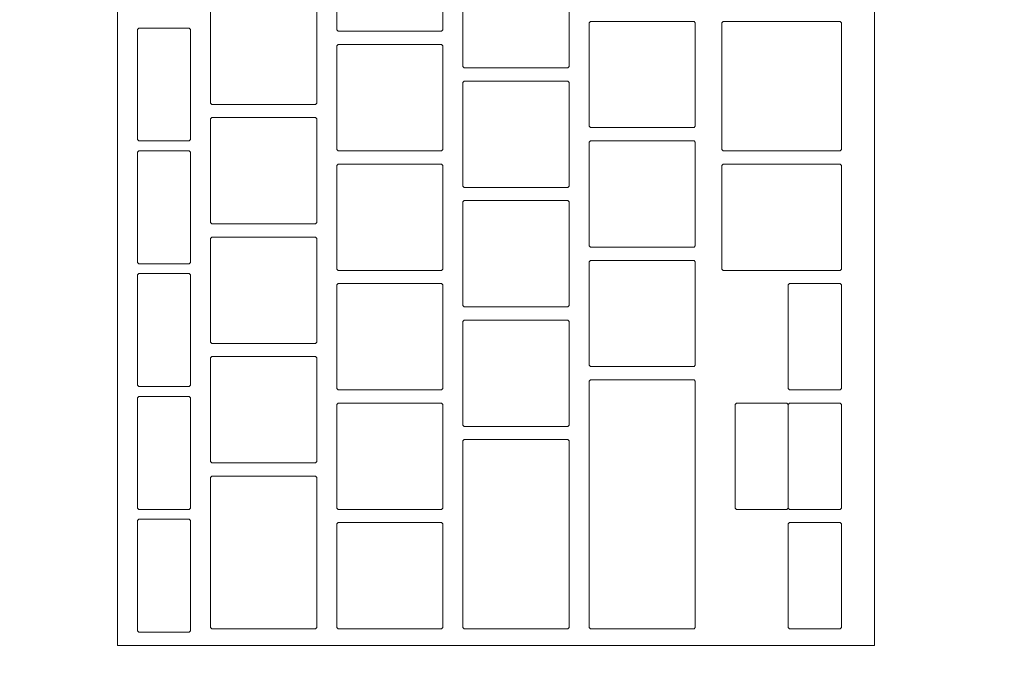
# Model space of a CAD drawing. Header units: metres. Extents: x -3.6 to 90.7, y -11.1 to 18.
# Tile 55 of 256: x 8.1852 to 8.3334, y 1.6069 to 1.7054. Entities that reach past the tile are written whole.
import ezdxf

# ---------------------------------------------------------------- set-up
doc = ezdxf.new("R2010")
doc.units = ezdxf.units.M
doc.header["$MEASUREMENT"] = 0
doc.linetypes.add('Wipeout_Contour', pattern=[1, 0, -1])
doc.layers.add('152 - Bemaßung_ Beschriftung.Ausbau', color=7, linetype='Continuous')
doc.layers.add('701 - Einrichtung.Möbel', color=7, linetype='Continuous')
doc.styles.add('ERSTELLTER_STIL_2', font='txt')
doc.dimstyles.new('ERSTELLTER_STIL__3', dxfattribs={"dimtxt": 0.1, "dimasz": 0.0532, "dimexe": 0.18, "dimexo": 0.0625, "dimgap": 0, "dimtad": 1, "dimtih": 1, "dimtoh": 1, "dimzin": 0, "dimdsep": 46, "dimtxsty": 'ERSTELLTER_STIL_2', "dimblk": 'ARROWHEAD_2', "dimblk1": 'ARROWHEAD_2', "dimblk2": 'ARROWHEAD_2', "dimcen": 0.09, "dimse1": 1, "dimse2": 1, "dimclrd": 7, "dimclre": 7, "dimclrt": 7, "dimazin": 0, "dimtfac": 1, "dimtdec": 4, "dimtmove": 0, "dimatfit": 3, "dimfxl": 1, "dimtolj": 1, "dimtzin": 0, "dimarcsym": 0})

# ---------------------------------------------------------------- blocks, each defined once
blk = doc.blocks.new('*D422')
at = {"layer": '152 - Bemaßung_ Beschriftung.Ausbau', "color": 7, "linetype": 'Continuous', "lineweight": 5}
for p, q in [((7.81, -4.6125), (7.81, -4.5075)), ((7.83021, -4.525), (7.78979, -4.595)), ((11.29021, -4.525), (11.24979, -4.595)), ((7.81, -4.56), (11.27, -4.56))]:
    blk.add_line(p, q, dxfattribs=at)
at = {"layer": '152 - Bemaßung_ Beschriftung.Ausbau', "color": 7, "lineweight": 5, "char_height": 0.1, "attachment_point": 7, "style": 'ERSTELLTER_STIL_2'}
for s, insert in [('\\A1;{\\pql;\\fArial|b0|i0|c0|p38;3,46}', (9.33108, -4.54)), ('\\A1;{\\pql;\\fArial|b0|i0|c0|p38;15}', (11.098, -4.54))]:
    blk.add_mtext(s, dxfattribs=dict(at, insert=insert))
blk = doc.blocks.new('ARROWHEAD_2')
at = {"color": 0, "linetype": 'Continuous', "lineweight": 0}
for p, q in [((-0.3781, -0.655), (0.3781, 0.655)), ((0, 0), (-1, 0))]:
    blk.add_line(p, q, dxfattribs=at)
blk = doc.blocks.new('*D423')
at = {"layer": '152 - Bemaßung_ Beschriftung.Ausbau', "color": 7, "linetype": 'Continuous', "lineweight": 5}
for p, q in [((11.27, -4.6125), (11.27, -4.5075)), ((11.42, -4.6125), (11.42, -4.5075)), ((11.29021, -4.525), (11.24979, -4.595)), ((11.44021, -4.525), (11.39979, -4.595)), ((7.81, -4.56), (11.27, -4.56)), ((11.27, -4.56), (11.42, -4.56))]:
    blk.add_line(p, q, dxfattribs=at)

msp = doc.modelspace()

# ---------------------------------------------------------------- wipeouts: each hides what was drawn before it
at = {"color": 254, "linetype": 'Wipeout_Contour', "lineweight": 0, "ltscale": 54.861781}
msp.add_wipeout([(7.81, 3.00998), (7.81, 1.00998), (8.61, 1.00998), (8.61, 2.20998), (10.01, 2.20998), (10.01, 3.00998)], dxfattribs=at).dxf.layer = '701 - Einrichtung.Möbel'

# ---------------------------------------------------------------- next in the draw order: wipeouts: each hides what was drawn before it
at = {"color": 254, "linetype": 'Wipeout_Contour', "lineweight": 0, "ltscale": 33.809148}
msp.add_wipeout([(8.31391, 1.87312), (8.19991, 1.87312), (8.19991, 1.61112), (8.31391, 1.61112)], dxfattribs=at).dxf.layer = '701 - Einrichtung.Möbel'

# ---------------------------------------------------------------- next in the draw order: linework, layer by layer
at = {"layer": '701 - Einrichtung.Möbel', "color": 7, "linetype": 'Continuous', "lineweight": 5, "flags": 128}
msp.add_lwpolyline([(8.31391, 1.87312), (8.31391, 1.61112), (8.19991, 1.61112), (8.19991, 1.87312)], close=True, dxfattribs=at)

# ---------------------------------------------------------------- next in the draw order: wipeouts: each hides what was drawn before it
at = {"color": 254, "linetype": 'Wipeout_Contour', "lineweight": 0, "ltscale": 75.387534}
msp.add_wipeout([(8.24891, 1.71162), (8.24891, 1.71942), (8.24871, 1.71962), (8.23311, 1.71962), (8.23291, 1.71942), (8.23291, 1.70382), (8.23311, 1.70362), (8.24871, 1.70362), (8.24891, 1.70382)], dxfattribs=at).dxf.layer = '701 - Einrichtung.Möbel'
at = {"color": 254, "linetype": 'Wipeout_Contour', "lineweight": 0, "ltscale": 75.544585}
msp.add_wipeout([(8.26791, 1.70612), (8.26791, 1.71392), (8.26771, 1.71412), (8.25211, 1.71412), (8.25191, 1.71392), (8.25191, 1.69832), (8.25211, 1.69812), (8.26771, 1.69812), (8.26791, 1.69832)], dxfattribs=at).dxf.layer = '701 - Einrichtung.Möbel'
at = {"color": 254, "linetype": 'Wipeout_Contour', "lineweight": 0, "ltscale": 75.200212}
msp.add_wipeout([(8.22991, 1.70062), (8.22991, 1.70842), (8.22971, 1.70862), (8.21411, 1.70862), (8.21391, 1.70842), (8.21391, 1.69282), (8.21411, 1.69262), (8.22971, 1.69262), (8.22991, 1.69282)], dxfattribs=at).dxf.layer = '701 - Einrichtung.Möbel'
at = {"color": 254, "linetype": 'Wipeout_Contour', "lineweight": 0, "ltscale": 75.695366}
msp.add_wipeout([(8.28691, 1.69712), (8.28691, 1.70492), (8.28671, 1.70512), (8.27111, 1.70512), (8.27091, 1.70492), (8.27091, 1.68932), (8.27111, 1.68912), (8.28671, 1.68912), (8.28691, 1.68932)], dxfattribs=at).dxf.layer = '701 - Einrichtung.Möbel'
at = {"color": 254, "linetype": 'Wipeout_Contour', "lineweight": 0, "ltscale": 75.878885}
msp.add_wipeout([(8.30891, 1.69537), (8.30891, 1.70492), (8.30871, 1.70512), (8.29111, 1.70512), (8.29091, 1.70492), (8.29091, 1.68582), (8.29111, 1.68562), (8.30871, 1.68562), (8.30891, 1.68582)], dxfattribs=at).dxf.layer = '701 - Einrichtung.Möbel'
at = {"color": 254, "linetype": 'Wipeout_Contour', "lineweight": 0, "ltscale": 75.055586}
msp.add_wipeout([(8.21091, 1.69562), (8.21091, 1.70392), (8.21071, 1.70412), (8.20311, 1.70412), (8.20291, 1.70392), (8.20291, 1.68732), (8.20311, 1.68712), (8.21071, 1.68712), (8.21091, 1.68732)], dxfattribs=at).dxf.layer = '701 - Einrichtung.Möbel'
at = {"color": 254, "linetype": 'Wipeout_Contour', "lineweight": 0, "ltscale": 75.354599}
msp.add_wipeout([(8.24891, 1.69362), (8.24891, 1.70142), (8.24871, 1.70162), (8.23311, 1.70162), (8.23291, 1.70142), (8.23291, 1.68582), (8.23311, 1.68562), (8.24871, 1.68562), (8.24891, 1.68582)], dxfattribs=at).dxf.layer = '701 - Einrichtung.Möbel'
at = {"color": 254, "linetype": 'Wipeout_Contour', "lineweight": 0, "ltscale": 75.511824}
msp.add_wipeout([(8.26791, 1.68812), (8.26791, 1.69592), (8.26771, 1.69612), (8.25211, 1.69612), (8.25191, 1.69592), (8.25191, 1.68032), (8.25211, 1.68012), (8.26771, 1.68012), (8.26791, 1.68032)], dxfattribs=at).dxf.layer = '701 - Einrichtung.Möbel'
at = {"color": 254, "linetype": 'Wipeout_Contour', "lineweight": 0, "ltscale": 75.167409}
msp.add_wipeout([(8.22991, 1.68262), (8.22991, 1.69042), (8.22971, 1.69062), (8.21411, 1.69062), (8.21391, 1.69042), (8.21391, 1.67482), (8.21411, 1.67462), (8.22971, 1.67462), (8.22991, 1.67482)], dxfattribs=at).dxf.layer = '701 - Einrichtung.Möbel'
at = {"color": 254, "linetype": 'Wipeout_Contour', "lineweight": 0, "ltscale": 75.662844}
msp.add_wipeout([(8.28691, 1.67912), (8.28691, 1.68692), (8.28671, 1.68712), (8.27111, 1.68712), (8.27091, 1.68692), (8.27091, 1.67132), (8.27111, 1.67112), (8.28671, 1.67112), (8.28691, 1.67132)], dxfattribs=at).dxf.layer = '701 - Einrichtung.Möbel'
at = {"color": 254, "linetype": 'Wipeout_Contour', "lineweight": 0, "ltscale": 75.021911}
msp.add_wipeout([(8.21091, 1.67712), (8.21091, 1.68542), (8.21071, 1.68562), (8.20311, 1.68562), (8.20291, 1.68542), (8.20291, 1.66882), (8.20311, 1.66862), (8.21071, 1.66862), (8.21091, 1.66882)], dxfattribs=at).dxf.layer = '701 - Einrichtung.Möbel'
at = {"color": 254, "linetype": 'Wipeout_Contour', "lineweight": 0, "ltscale": 75.321998}
msp.add_wipeout([(8.24891, 1.67562), (8.24891, 1.68342), (8.24871, 1.68362), (8.23311, 1.68362), (8.23291, 1.68342), (8.23291, 1.66782), (8.23311, 1.66762), (8.24871, 1.66762), (8.24891, 1.66782)], dxfattribs=at).dxf.layer = '701 - Einrichtung.Möbel'
at = {"color": 254, "linetype": 'Wipeout_Contour', "lineweight": 0, "ltscale": 75.842412}
msp.add_wipeout([(8.30891, 1.67562), (8.30891, 1.68342), (8.30871, 1.68362), (8.29111, 1.68362), (8.29091, 1.68342), (8.29091, 1.66782), (8.29111, 1.66762), (8.30871, 1.66762), (8.30891, 1.66782)], dxfattribs=at).dxf.layer = '701 - Einrichtung.Möbel'
at = {"color": 254, "linetype": 'Wipeout_Contour', "lineweight": 0, "ltscale": 75.479397}
msp.add_wipeout([(8.26791, 1.67012), (8.26791, 1.67792), (8.26771, 1.67812), (8.25211, 1.67812), (8.25191, 1.67792), (8.25191, 1.66232), (8.25211, 1.66212), (8.26771, 1.66212), (8.26791, 1.66232)], dxfattribs=at).dxf.layer = '701 - Einrichtung.Möbel'
at = {"color": 254, "linetype": 'Wipeout_Contour', "lineweight": 0, "ltscale": 75.13494}
msp.add_wipeout([(8.22991, 1.66462), (8.22991, 1.67242), (8.22971, 1.67262), (8.21411, 1.67262), (8.21391, 1.67242), (8.21391, 1.65682), (8.21411, 1.65662), (8.22971, 1.65662), (8.22991, 1.65682)], dxfattribs=at).dxf.layer = '701 - Einrichtung.Möbel'
at = {"color": 254, "linetype": 'Wipeout_Contour', "lineweight": 0, "ltscale": 75.630655}
msp.add_wipeout([(8.28691, 1.66112), (8.28691, 1.66892), (8.28671, 1.66912), (8.27111, 1.66912), (8.27091, 1.66892), (8.27091, 1.65332), (8.27111, 1.65312), (8.28671, 1.65312), (8.28691, 1.65332)], dxfattribs=at).dxf.layer = '701 - Einrichtung.Möbel'
at = {"color": 254, "linetype": 'Wipeout_Contour', "lineweight": 0, "ltscale": 74.98859}
msp.add_wipeout([(8.21091, 1.65862), (8.21091, 1.66692), (8.21071, 1.66712), (8.20311, 1.66712), (8.20291, 1.66692), (8.20291, 1.65032), (8.20311, 1.65012), (8.21071, 1.65012), (8.21091, 1.65032)], dxfattribs=at).dxf.layer = '701 - Einrichtung.Möbel'
at = {"color": 254, "linetype": 'Wipeout_Contour', "lineweight": 0, "ltscale": 75.289731}
msp.add_wipeout([(8.24891, 1.65762), (8.24891, 1.66542), (8.24871, 1.66562), (8.23311, 1.66562), (8.23291, 1.66542), (8.23291, 1.64982), (8.23311, 1.64962), (8.24871, 1.64962), (8.24891, 1.64982)], dxfattribs=at).dxf.layer = '701 - Einrichtung.Möbel'
at = {"color": 254, "linetype": 'Wipeout_Contour', "lineweight": 0, "ltscale": 75.849671}
msp.add_wipeout([(8.30891, 1.65762), (8.30891, 1.66542), (8.30871, 1.66562), (8.30111, 1.66562), (8.30091, 1.66542), (8.30091, 1.64982), (8.30111, 1.64962), (8.30871, 1.64962), (8.30891, 1.64982)], dxfattribs=at).dxf.layer = '701 - Einrichtung.Möbel'
at = {"color": 254, "linetype": 'Wipeout_Contour', "lineweight": 0, "ltscale": 75.447304}
msp.add_wipeout([(8.26791, 1.65212), (8.26791, 1.65992), (8.26771, 1.66012), (8.25211, 1.66012), (8.25191, 1.65992), (8.25191, 1.64432), (8.25211, 1.64412), (8.26771, 1.64412), (8.26791, 1.64432)], dxfattribs=at).dxf.layer = '701 - Einrichtung.Möbel'
at = {"color": 254, "linetype": 'Wipeout_Contour', "lineweight": 0, "ltscale": 75.102806}
msp.add_wipeout([(8.22991, 1.64662), (8.22991, 1.65442), (8.22971, 1.65462), (8.21411, 1.65462), (8.21391, 1.65442), (8.21391, 1.63882), (8.21411, 1.63862), (8.22971, 1.63862), (8.22991, 1.63882)], dxfattribs=at).dxf.layer = '701 - Einrichtung.Möbel'
at = {"color": 254, "linetype": 'Wipeout_Contour', "lineweight": 0, "ltscale": 75.584284}
msp.add_wipeout([(8.28691, 1.63237), (8.28691, 1.65092), (8.28671, 1.65112), (8.27111, 1.65112), (8.27091, 1.65092), (8.27091, 1.61382), (8.27111, 1.61362), (8.28671, 1.61362), (8.28691, 1.61382)], dxfattribs=at).dxf.layer = '701 - Einrichtung.Möbel'
at = {"color": 254, "linetype": 'Wipeout_Contour', "lineweight": 0, "ltscale": 74.955624}
msp.add_wipeout([(8.21091, 1.64012), (8.21091, 1.64842), (8.21071, 1.64862), (8.20311, 1.64862), (8.20291, 1.64842), (8.20291, 1.63182), (8.20311, 1.63162), (8.21071, 1.63162), (8.21091, 1.63182)], dxfattribs=at).dxf.layer = '701 - Einrichtung.Möbel'
at = {"color": 254, "linetype": 'Wipeout_Contour', "lineweight": 0, "ltscale": 75.257799}
msp.add_wipeout([(8.24891, 1.63962), (8.24891, 1.64742), (8.24871, 1.64762), (8.23311, 1.64762), (8.23291, 1.64742), (8.23291, 1.63182), (8.23311, 1.63162), (8.24871, 1.63162), (8.24891, 1.63182)], dxfattribs=at).dxf.layer = '701 - Einrichtung.Möbel'
at = {"color": 254, "linetype": 'Wipeout_Contour', "lineweight": 0, "ltscale": 75.817975}
msp.add_wipeout([(8.30891, 1.63962), (8.30891, 1.64742), (8.30871, 1.64762), (8.30111, 1.64762), (8.30091, 1.64742), (8.30091, 1.63182), (8.30111, 1.63162), (8.30871, 1.63162), (8.30891, 1.63182)], dxfattribs=at).dxf.layer = '701 - Einrichtung.Möbel'
at = {"color": 254, "linetype": 'Wipeout_Contour', "lineweight": 0, "ltscale": 75.407412}
msp.add_wipeout([(8.26791, 1.62787), (8.26791, 1.64192), (8.26771, 1.64212), (8.25211, 1.64212), (8.25191, 1.64192), (8.25191, 1.61382), (8.25211, 1.61362), (8.26771, 1.61362), (8.26791, 1.61382)], dxfattribs=at).dxf.layer = '701 - Einrichtung.Möbel'
at = {"color": 254, "linetype": 'Wipeout_Contour', "lineweight": 0, "ltscale": 75.066608}
msp.add_wipeout([(8.22991, 1.62512), (8.22991, 1.63642), (8.22971, 1.63662), (8.21411, 1.63662), (8.21391, 1.63642), (8.21391, 1.61382), (8.21411, 1.61362), (8.22971, 1.61362), (8.22991, 1.61382)], dxfattribs=at).dxf.layer = '701 - Einrichtung.Möbel'
at = {"color": 254, "linetype": 'Wipeout_Contour', "lineweight": 0, "ltscale": 74.923014}
msp.add_wipeout([(8.21091, 1.62162), (8.21091, 1.62992), (8.21071, 1.63012), (8.20311, 1.63012), (8.20291, 1.62992), (8.20291, 1.61332), (8.20311, 1.61312), (8.21071, 1.61312), (8.21091, 1.61332)], dxfattribs=at).dxf.layer = '701 - Einrichtung.Möbel'
at = {"color": 254, "linetype": 'Wipeout_Contour', "lineweight": 0, "ltscale": 75.226203}
msp.add_wipeout([(8.24891, 1.62162), (8.24891, 1.62942), (8.24871, 1.62962), (8.23311, 1.62962), (8.23291, 1.62942), (8.23291, 1.61382), (8.23311, 1.61362), (8.24871, 1.61362), (8.24891, 1.61382)], dxfattribs=at).dxf.layer = '701 - Einrichtung.Möbel'
at = {"color": 254, "linetype": 'Wipeout_Contour', "lineweight": 0, "ltscale": 75.786612}
msp.add_wipeout([(8.30891, 1.62162), (8.30891, 1.62942), (8.30871, 1.62962), (8.30111, 1.62962), (8.30091, 1.62942), (8.30091, 1.61382), (8.30111, 1.61362), (8.30871, 1.61362), (8.30891, 1.61382)], dxfattribs=at).dxf.layer = '701 - Einrichtung.Möbel'

# ---------------------------------------------------------------- next in the draw order: linework, layer by layer
at = {"layer": '701 - Einrichtung.Möbel', "color": 7, "linetype": 'Continuous', "lineweight": 5, "flags": 128}
for points in [[(8.24891, 1.71162), (8.24891, 1.70382), (8.24871, 1.70362), (8.23311, 1.70362), (8.23291, 1.70382), (8.23291, 1.71942), (8.23311, 1.71962), (8.24871, 1.71962), (8.24891, 1.71942)], [(8.26791, 1.70612), (8.26791, 1.69832), (8.26771, 1.69812), (8.25211, 1.69812), (8.25191, 1.69832), (8.25191, 1.71392), (8.25211, 1.71412), (8.26771, 1.71412), (8.26791, 1.71392)], [(8.22991, 1.70062), (8.22991, 1.69282), (8.22971, 1.69262), (8.21411, 1.69262), (8.21391, 1.69282), (8.21391, 1.70842), (8.21411, 1.70862), (8.22971, 1.70862), (8.22991, 1.70842)], [(8.28691, 1.69712), (8.28691, 1.68932), (8.28671, 1.68912), (8.27111, 1.68912), (8.27091, 1.68932), (8.27091, 1.70492), (8.27111, 1.70512), (8.28671, 1.70512), (8.28691, 1.70492)], [(8.30891, 1.69537), (8.30891, 1.68582), (8.30871, 1.68562), (8.29111, 1.68562), (8.29091, 1.68582), (8.29091, 1.70492), (8.29111, 1.70512), (8.30871, 1.70512), (8.30891, 1.70492)], [(8.21091, 1.69562), (8.21091, 1.68732), (8.21071, 1.68712), (8.20311, 1.68712), (8.20291, 1.68732), (8.20291, 1.70392), (8.20311, 1.70412), (8.21071, 1.70412), (8.21091, 1.70392)], [(8.24891, 1.69362), (8.24891, 1.68582), (8.24871, 1.68562), (8.23311, 1.68562), (8.23291, 1.68582), (8.23291, 1.70142), (8.23311, 1.70162), (8.24871, 1.70162), (8.24891, 1.70142)], [(8.26791, 1.68812), (8.26791, 1.68032), (8.26771, 1.68012), (8.25211, 1.68012), (8.25191, 1.68032), (8.25191, 1.69592), (8.25211, 1.69612), (8.26771, 1.69612), (8.26791, 1.69592)], [(8.22991, 1.68262), (8.22991, 1.67482), (8.22971, 1.67462), (8.21411, 1.67462), (8.21391, 1.67482), (8.21391, 1.69042), (8.21411, 1.69062), (8.22971, 1.69062), (8.22991, 1.69042)], [(8.28691, 1.67912), (8.28691, 1.67132), (8.28671, 1.67112), (8.27111, 1.67112), (8.27091, 1.67132), (8.27091, 1.68692), (8.27111, 1.68712), (8.28671, 1.68712), (8.28691, 1.68692)], [(8.21091, 1.67712), (8.21091, 1.66882), (8.21071, 1.66862), (8.20311, 1.66862), (8.20291, 1.66882), (8.20291, 1.68542), (8.20311, 1.68562), (8.21071, 1.68562), (8.21091, 1.68542)], [(8.24891, 1.67562), (8.24891, 1.66782), (8.24871, 1.66762), (8.23311, 1.66762), (8.23291, 1.66782), (8.23291, 1.68342), (8.23311, 1.68362), (8.24871, 1.68362), (8.24891, 1.68342)], [(8.30891, 1.67562), (8.30891, 1.66782), (8.30871, 1.66762), (8.29111, 1.66762), (8.29091, 1.66782), (8.29091, 1.68342), (8.29111, 1.68362), (8.30871, 1.68362), (8.30891, 1.68342)], [(8.26791, 1.67012), (8.26791, 1.66232), (8.26771, 1.66212), (8.25211, 1.66212), (8.25191, 1.66232), (8.25191, 1.67792), (8.25211, 1.67812), (8.26771, 1.67812), (8.26791, 1.67792)], [(8.22991, 1.66462), (8.22991, 1.65682), (8.22971, 1.65662), (8.21411, 1.65662), (8.21391, 1.65682), (8.21391, 1.67242), (8.21411, 1.67262), (8.22971, 1.67262), (8.22991, 1.67242)], [(8.28691, 1.66112), (8.28691, 1.65332), (8.28671, 1.65312), (8.27111, 1.65312), (8.27091, 1.65332), (8.27091, 1.66892), (8.27111, 1.66912), (8.28671, 1.66912), (8.28691, 1.66892)], [(8.21091, 1.65862), (8.21091, 1.65032), (8.21071, 1.65012), (8.20311, 1.65012), (8.20291, 1.65032), (8.20291, 1.66692), (8.20311, 1.66712), (8.21071, 1.66712), (8.21091, 1.66692)], [(8.24891, 1.65762), (8.24891, 1.64982), (8.24871, 1.64962), (8.23311, 1.64962), (8.23291, 1.64982), (8.23291, 1.66542), (8.23311, 1.66562), (8.24871, 1.66562), (8.24891, 1.66542)], [(8.30891, 1.65762), (8.30891, 1.64982), (8.30871, 1.64962), (8.30111, 1.64962), (8.30091, 1.64982), (8.30091, 1.66542), (8.30111, 1.66562), (8.30871, 1.66562), (8.30891, 1.66542)], [(8.26791, 1.65212), (8.26791, 1.64432), (8.26771, 1.64412), (8.25211, 1.64412), (8.25191, 1.64432), (8.25191, 1.65992), (8.25211, 1.66012), (8.26771, 1.66012), (8.26791, 1.65992)], [(8.22991, 1.64662), (8.22991, 1.63882), (8.22971, 1.63862), (8.21411, 1.63862), (8.21391, 1.63882), (8.21391, 1.65442), (8.21411, 1.65462), (8.22971, 1.65462), (8.22991, 1.65442)], [(8.28691, 1.63237), (8.28691, 1.61382), (8.28671, 1.61362), (8.27111, 1.61362), (8.27091, 1.61382), (8.27091, 1.65092), (8.27111, 1.65112), (8.28671, 1.65112), (8.28691, 1.65092)], [(8.21091, 1.64012), (8.21091, 1.63182), (8.21071, 1.63162), (8.20311, 1.63162), (8.20291, 1.63182), (8.20291, 1.64842), (8.20311, 1.64862), (8.21071, 1.64862), (8.21091, 1.64842)], [(8.24891, 1.63962), (8.24891, 1.63182), (8.24871, 1.63162), (8.23311, 1.63162), (8.23291, 1.63182), (8.23291, 1.64742), (8.23311, 1.64762), (8.24871, 1.64762), (8.24891, 1.64742)], [(8.30891, 1.63962), (8.30891, 1.63182), (8.30871, 1.63162), (8.30111, 1.63162), (8.30091, 1.63182), (8.30091, 1.64742), (8.30111, 1.64762), (8.30871, 1.64762), (8.30891, 1.64742)], [(8.26791, 1.62787), (8.26791, 1.61382), (8.26771, 1.61362), (8.25211, 1.61362), (8.25191, 1.61382), (8.25191, 1.64192), (8.25211, 1.64212), (8.26771, 1.64212), (8.26791, 1.64192)], [(8.22991, 1.62512), (8.22991, 1.61382), (8.22971, 1.61362), (8.21411, 1.61362), (8.21391, 1.61382), (8.21391, 1.63642), (8.21411, 1.63662), (8.22971, 1.63662), (8.22991, 1.63642)], [(8.21091, 1.62162), (8.21091, 1.61332), (8.21071, 1.61312), (8.20311, 1.61312), (8.20291, 1.61332), (8.20291, 1.62992), (8.20311, 1.63012), (8.21071, 1.63012), (8.21091, 1.62992)], [(8.24891, 1.62162), (8.24891, 1.61382), (8.24871, 1.61362), (8.23311, 1.61362), (8.23291, 1.61382), (8.23291, 1.62942), (8.23311, 1.62962), (8.24871, 1.62962), (8.24891, 1.62942)], [(8.30891, 1.62162), (8.30891, 1.61382), (8.30871, 1.61362), (8.30111, 1.61362), (8.30091, 1.61382), (8.30091, 1.62942), (8.30111, 1.62962), (8.30871, 1.62962), (8.30891, 1.62942)]]:
    msp.add_lwpolyline(points, close=True, dxfattribs=at)

# ---------------------------------------------------------------- next in the draw order: wipeouts: each hides what was drawn before it
at = {"color": 254, "linetype": 'Wipeout_Contour', "lineweight": 0, "ltscale": 75.747467}
msp.add_wipeout([(8.30091, 1.63962), (8.30091, 1.64742), (8.30071, 1.64762), (8.29311, 1.64762), (8.29291, 1.64742), (8.29291, 1.63182), (8.29311, 1.63162), (8.30071, 1.63162), (8.30091, 1.63182)], dxfattribs=at).dxf.layer = '701 - Einrichtung.Möbel'

# ---------------------------------------------------------------- next in the draw order: linework, layer by layer
at = {"layer": '701 - Einrichtung.Möbel', "color": 7, "linetype": 'Continuous', "lineweight": 5, "flags": 128}
msp.add_lwpolyline([(8.30091, 1.63962), (8.30091, 1.63182), (8.30071, 1.63162), (8.29311, 1.63162), (8.29291, 1.63182), (8.29291, 1.64742), (8.29311, 1.64762), (8.30071, 1.64762), (8.30091, 1.64742)], close=True, dxfattribs=at)

# ---------------------------------------------------------------- next in the draw order: dimensions: what is measured, and where the dimension line sits
at = {"layer": '152 - Bemaßung_ Beschriftung.Ausbau', "color": 7, "linetype": 'Continuous', "lineweight": 5}
for base, p1, p2, picture, middle in [((11.27, -4.56), (7.81, 2.94998), (11.27, 2.94998), '*D422', (9.46097, -4.49)), ((11.42, -4.56), (11.27, 2.94998), (11.42, 2.94998), '*D423', (11.17423, -4.49))]:
    dim = msp.add_linear_dim(base=base, p1=p1, p2=p2, dimstyle='ERSTELLTER_STIL__3', dxfattribs=at)
    dim.commit()
    dim.dimension.update_dxf_attribs({"geometry": picture, "text_midpoint": middle, "dimtype": 160})

doc.saveas('drawing.dxf')
